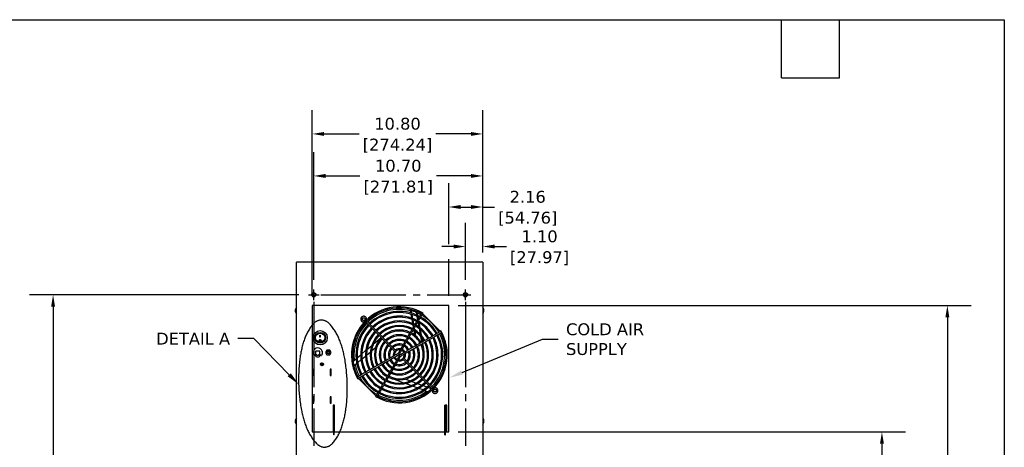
# Model space of a CAD drawing. Header units: inches. Extents: x -1 to 128, y 3 to 101.
# Tile 17 of 17: x 65 to 128, y 74 to 101. Entities that reach past the tile are written whole.
import ezdxf
from ezdxf import colors
from ezdxf.entities.mleader import LeaderData, LeaderLine
from ezdxf.math import Vec2, Vec3

# ---------------------------------------------------------------- set-up
doc = ezdxf.new("R2010")
doc.units = ezdxf.units.IN
doc.header["$LTSCALE"] = 12
doc.header["$MEASUREMENT"] = 0
doc.header["$PDSIZE"] = -1
for name, pattern in [('PHANTOM2', [1.25, 0.625, -0.125, 0.125, -0.125, 0.125, -0.125]), ('SLD-Center', [0.75, 0.6, -0.05, 0.05, -0.05]), ('SLD-Solid', [0])]:
    doc.linetypes.add(name, pattern=pattern)
doc.layers.add('CENTER', color=40, linetype='SLD-Center')
doc.layers.add('PHANTOM', color=130, linetype='PHANTOM2')
doc.layers.add('DIMENSIONS', color=140, linetype='SLD-Solid', lineweight=25)
doc.layers.add('TEXT', color=140, linetype='SLD-Solid', lineweight=25)
doc.styles.get("Standard").update_dxf_attribs({"font": 'verdana.ttf'})
doc.dimstyles.get("Standard").update_dxf_attribs({"dimtxt": 0.18, "dimasz": 0.18, "dimexe": 0.18, "dimexo": 0.0625, "dimgap": 0.09, "dimtad": 0, "dimtih": 1, "dimtoh": 1, "dimdec": 4, "dimzin": 0, "dimdsep": 46, "dimtxsty": 'Standard', "dimcen": 0.09, "dimadec": 0, "dimazin": 0, "dimtfac": 1, "dimtdec": 4, "dimtofl": 0, "dimtmove": 0, "dimatfit": 3, "dimfxl": 0, "dimtolj": 1, "dimtzin": 0, "dimarcsym": 0})

# ---------------------------------------------------------------- blocks, each defined once
blk = doc.blocks.new('*D156')
at = {"layer": 'Defpoints', "color": 0}
for p in [(67.316, 83.794), (83.484, 83.794), (82.724, 48.152)]:
    blk.add_point(p, dxfattribs=at)
at = {"layer": 'DIMENSIONS', "color": 0, "lineweight": -2}
for p, q in [((82.884, 83.794), (65.816, 83.794)), ((67.316, 83.044), (67.316, 67.354)), ((67.316, 48.902), (67.316, 64.592)), ((82.124, 48.152), (65.816, 48.152))]:
    blk.add_line(p, q, dxfattribs=at)
at = {"layer": 'DIMENSIONS', "color": 0}
for points in [[(67.191, 83.044), (67.441, 83.044), (67.316, 83.794)], [(67.191, 48.902), (67.441, 48.902), (67.316, 48.152)]]:
    blk.add_solid(points, dxfattribs=at)
at = {"layer": 'DIMENSIONS', "color": 0, "char_height": 0.75, "attachment_point": 5}
for s, insert in [('\\A1;35.64', (67.316, 66.614)), ('\\A1;[905.31]', (67.316, 65.233))]:
    blk.add_mtext(s, dxfattribs=dict(at, insert=insert))
blk = doc.blocks.new('*D148')
at = {"layer": 'Defpoints', "color": 0}
for p in [(92.368, 75.119), (119.801, 75.119), (94.524, 48.152)]:
    blk.add_point(p, dxfattribs=at)
at = {"layer": 'DIMENSIONS', "color": 0, "lineweight": -2}
for p, q in [((92.968, 75.119), (121.301, 75.119)), ((119.801, 74.369), (119.801, 63.017)), ((119.801, 48.902), (119.801, 60.254)), ((95.124, 48.152), (121.301, 48.152))]:
    blk.add_line(p, q, dxfattribs=at)
at = {"layer": 'DIMENSIONS', "color": 0}
for points in [[(119.676, 74.369), (119.926, 74.369), (119.801, 75.119)], [(119.676, 48.902), (119.926, 48.902), (119.801, 48.152)]]:
    blk.add_solid(points, dxfattribs=at)
at = {"layer": 'DIMENSIONS', "color": 0, "char_height": 0.75, "attachment_point": 5}
for s, insert in [('\\A1;26.97', (119.801, 62.276)), ('\\A1;[684.96]', (119.801, 60.895))]:
    blk.add_mtext(s, dxfattribs=dict(at, insert=insert))
blk = doc.blocks.new('*D147')
at = {"layer": 'Defpoints', "color": 0}
for p in [(92.368, 83.119), (123.944, 83.119), (94.524, 48.152)]:
    blk.add_point(p, dxfattribs=at)
at = {"layer": 'DIMENSIONS', "color": 0, "lineweight": -2}
for p, q in [((92.968, 83.119), (125.444, 83.119)), ((123.944, 82.369), (123.944, 67.017)), ((123.944, 48.902), (123.944, 64.254)), ((95.124, 48.152), (125.444, 48.152))]:
    blk.add_line(p, q, dxfattribs=at)
at = {"layer": 'DIMENSIONS', "color": 0}
for points in [[(123.819, 82.369), (124.069, 82.369), (123.944, 83.119)], [(123.819, 48.902), (124.069, 48.902), (123.944, 48.152)]]:
    blk.add_solid(points, dxfattribs=at)
at = {"layer": 'DIMENSIONS', "color": 0, "char_height": 0.75, "attachment_point": 5}
for s, insert in [('\\A1;34.97', (123.944, 66.276)), ('\\A1;[888.16]', (123.944, 64.895))]:
    blk.add_mtext(s, dxfattribs=dict(at, insert=insert))
blk = doc.blocks.new('*D155')
at = {"layer": 'Defpoints', "color": 0}
for p in [(94.524, 86.847), (94.524, 85.863), (93.423, 84.133)]:
    blk.add_point(p, dxfattribs=at)
at = {"layer": 'DIMENSIONS', "color": 0, "lineweight": -2}
for p, q in [((93.423, 84.733), (93.423, 88.347)), ((94.524, 86.463), (94.524, 88.347)), ((92.673, 86.847), (91.923, 86.847)), ((95.274, 86.847), (96.024, 86.847))]:
    blk.add_line(p, q, dxfattribs=at)
at = {"layer": 'DIMENSIONS', "color": 0}
for points in [[(92.673, 86.972), (92.673, 86.722), (93.423, 86.847)], [(95.274, 86.972), (95.274, 86.722), (94.524, 86.847)]]:
    blk.add_solid(points, dxfattribs=at)
at = {"layer": 'DIMENSIONS', "color": 0, "char_height": 0.75, "attachment_point": 5}
for s, insert in [('\\A1;1.10', (98.121, 87.487)), ('\\A1;[27.97]', (98.121, 86.106))]:
    blk.add_mtext(s, dxfattribs=dict(at, insert=insert))
blk = doc.blocks.new('*D154')
at = {"layer": 'Defpoints', "color": 0}
for p in [(94.524, 89.347), (94.524, 85.863), (92.368, 83.119)]:
    blk.add_point(p, dxfattribs=at)
at = {"layer": 'DIMENSIONS', "color": 0, "lineweight": -2}
for p, q in [((92.368, 86.988), (92.368, 90.847)), ((94.524, 86.463), (94.524, 90.847)), ((93.118, 89.347), (93.774, 89.347)), ((94.524, 89.347), (95.274, 89.347)), ((92.368, 83.719), (92.368, 86.052))]:
    blk.add_line(p, q, dxfattribs=at)
at = {"layer": 'DIMENSIONS', "color": 0}
for points in [[(93.118, 89.472), (93.118, 89.222), (92.368, 89.347)], [(93.774, 89.472), (93.774, 89.222), (94.524, 89.347)]]:
    blk.add_solid(points, dxfattribs=at)
at = {"layer": 'DIMENSIONS', "color": 0, "char_height": 0.75, "attachment_point": 5}
for s, insert in [('\\A1;2.16', (97.371, 89.987)), ('\\A1;[54.76]', (97.371, 88.606))]:
    blk.add_mtext(s, dxfattribs=dict(at, insert=insert))
blk = doc.blocks.new('*D153')
at = {"layer": 'Defpoints', "color": 0}
for p in [(83.823, 91.312), (94.524, 85.863), (83.823, 84.133)]:
    blk.add_point(p, dxfattribs=at)
at = {"layer": 'DIMENSIONS', "color": 0, "lineweight": -2}
for p, q in [((83.823, 84.733), (83.823, 92.812)), ((94.524, 86.463), (94.524, 92.812)), ((84.573, 91.312), (86.748, 91.312)), ((93.774, 91.312), (91.599, 91.312))]:
    blk.add_line(p, q, dxfattribs=at)
at = {"layer": 'DIMENSIONS', "color": 0}
for points in [[(84.573, 91.437), (84.573, 91.187), (83.823, 91.312)], [(93.774, 91.437), (93.774, 91.187), (94.524, 91.312)]]:
    blk.add_solid(points, dxfattribs=at)
at = {"layer": 'DIMENSIONS', "color": 0, "char_height": 0.75, "attachment_point": 5}
for s, insert in [('\\A1;10.70', (89.173, 91.952)), ('\\A1;[271.81]', (89.173, 90.571))]:
    blk.add_mtext(s, dxfattribs=dict(at, insert=insert))
blk = doc.blocks.new('*D152')
at = {"layer": 'Defpoints', "color": 0}
for p in [(83.727, 93.969), (94.524, 85.863), (83.727, 83.119)]:
    blk.add_point(p, dxfattribs=at)
at = {"layer": 'DIMENSIONS', "color": 0, "lineweight": -2}
for p, q in [((83.727, 83.719), (83.727, 95.469)), ((94.524, 86.463), (94.524, 95.469)), ((84.477, 93.969), (86.7, 93.969)), ((93.774, 93.969), (91.551, 93.969))]:
    blk.add_line(p, q, dxfattribs=at)
at = {"layer": 'DIMENSIONS', "color": 0}
for points in [[(84.477, 94.094), (84.477, 93.844), (83.727, 93.969)], [(93.774, 94.094), (93.774, 93.844), (94.524, 93.969)]]:
    blk.add_solid(points, dxfattribs=at)
at = {"layer": 'DIMENSIONS', "color": 0, "char_height": 0.75, "attachment_point": 5}
for s, insert in [('\\A1;10.80', (89.125, 94.611)), ('\\A1;[274.24]', (89.125, 93.228))]:
    blk.add_mtext(s, dxfattribs=dict(at, insert=insert))

msp = doc.modelspace()

# ---------------------------------------------------------------- linework, layer by layer
for p, q in [((94.52394, 85.8631), (82.72394, 85.8636)), ((82.72394, 48.1521), (82.72394, 85.8631)), ((94.52394, 85.8631), (94.52394, 48.1521)), ((83.73263, 83.75121), (83.73263, 83.837)), ((83.72696, 83.1191), (83.72696, 75.1191)), ((92.36796, 83.1191), (83.72696, 83.1191)), ((92.36796, 75.1191), (92.36796, 83.1191)), ((82.65377, 82.85192), (82.65388, 82.85192)), ((89.91905, 82.87894), (89.95958, 82.64909)), ((89.97342, 82.57055), (90.0179, 82.31832)), ((89.97754, 82.8646), (90.01847, 82.63249)), ((90.03247, 82.55308), (90.07753, 82.29758)), ((90.29726, 82.76319), (90.34095, 82.5154)), ((90.35604, 82.42982), (90.39421, 82.21335)), ((90.35739, 82.73954), (90.40174, 82.48804)), ((90.41709, 82.40099), (90.43708, 82.28761)), ((90.73358, 82.62117), (90.65564, 82.66617)), ((90.72094, 82.56218), (90.75693, 82.62452)), ((90.73595, 82.58819), (91.83704, 81.48709)), ((90.81471, 82.50943), (90.76596, 82.43141)), ((86.99629, 82.15441), (87.00414, 82.06475)), ((87.11955, 82.05387), (88.98133, 80.19209)), ((89.04497, 80.25573), (87.18031, 82.12039)), ((90.03218, 82.23732), (90.07841, 81.97514)), ((90.09202, 82.21536), (90.13909, 81.94845)), ((90.09341, 81.8901), (90.12012, 81.73861)), ((90.15441, 81.86155), (90.16299, 81.81287)), ((90.42131, 82.05962), (90.47481, 81.75621)), ((90.46139, 82.14972), (90.4673, 82.11625)), ((90.48379, 82.0227), (90.53901, 81.70955)), ((84.21265, 81.11295), (84.21265, 81.23814)), ((84.21265, 81.23814), (84.23765, 81.23814)), ((84.23765, 81.11608), (84.21265, 81.11608)), ((84.23765, 81.11295), (84.21265, 81.11295)), ((84.23765, 81.23814), (84.23765, 81.11295)), ((87.58975, 80.66192), (88.09095, 81.08248)), ((90.15788, 81.52447), (90.20699, 81.24592)), ((90.18731, 81.67499), (90.20391, 81.58079)), ((90.2208, 81.48505), (90.27233, 81.19276)), ((90.4928, 81.65422), (90.55415, 81.30628)), ((90.55775, 81.60327), (90.6229, 81.23377)), ((90.57691, 81.17717), (90.64717, 80.77871)), ((90.64791, 81.09191), (90.69797, 80.80804)), ((91.68026, 81.5171), (91.75829, 81.56585)), ((91.87338, 81.50807), (91.81103, 81.47207)), ((91.91503, 81.40678), (91.87003, 81.48473)), ((84.18215, 80.90266), (84.18215, 80.90158)), ((84.26815, 80.90158), (84.26815, 80.90266)), ((87.19199, 80.32816), (87.4794, 80.56933)), ((87.47715, 80.24109), (87.73154, 80.45455)), ((90.7146, 80.71372), (90.76989, 80.40017)), ((83.80141, 80.04927), (83.80141, 80.23183)), ((83.83845, 79.96052), (83.80405, 80.03696)), ((83.93641, 79.94283), (83.86581, 79.94283)), ((83.93641, 80.20183), (83.93641, 79.97283)), ((83.93641, 79.97283), (83.93641, 79.94283)), ((83.94291, 80.03183), (83.97291, 80.03183)), ((83.94291, 79.92554), (83.94291, 80.03183)), ((84.18441, 80.23183), (83.96641, 80.23183)), ((83.97291, 80.03183), (83.98291, 80.03183)), ((83.98291, 80.03183), (83.98291, 80.02383)), ((84.02291, 79.98383), (84.12791, 79.98383)), ((84.16791, 80.03183), (84.17791, 80.03183)), ((84.16791, 80.02383), (84.16791, 80.03183)), ((84.17791, 80.03183), (84.20791, 80.03183)), ((84.20791, 80.03183), (84.20791, 79.92554)), ((84.21441, 79.97283), (84.21441, 80.20183)), ((84.21441, 79.94283), (84.21441, 79.97283)), ((84.28501, 79.94283), (84.21441, 79.94283)), ((84.34677, 80.03696), (84.31237, 79.96052)), ((84.34941, 80.23183), (84.34941, 80.04927)), ((84.65981, 80.2957), (84.57148, 80.1427)), ((84.57148, 80.1427), (84.65981, 79.9897)), ((84.83648, 80.2957), (84.65981, 80.2957)), ((84.65981, 79.9897), (84.83648, 79.9897)), ((84.92482, 80.1427), (84.83648, 80.2957)), ((84.83648, 79.9897), (84.92482, 80.1427)), ((86.57147, 79.80748), (86.79296, 79.99334)), ((86.86572, 80.05439), (87.10931, 80.25879)), ((86.87869, 79.73892), (87.09424, 79.91979)), ((87.16501, 79.97917), (87.39666, 80.17355)), ((89.04497, 80.25573), (88.98133, 80.19209)), ((84.27891, 79.44408), (84.27891, 79.35635)), ((84.31194, 79.35853), (84.27891, 79.35853)), ((84.30063, 79.46547), (84.30063, 79.40553)), ((84.33386, 79.35853), (84.31194, 79.35853)), ((84.40958, 79.35853), (84.33386, 79.35853)), ((84.37263, 79.32774), (84.37263, 79.35853)), ((86.32191, 79.59808), (86.50376, 79.75067)), ((86.37432, 79.3157), (86.54546, 79.45931)), ((86.60865, 79.51233), (86.81272, 79.68357)), ((89.44095, 79.73247), (89.50459, 79.79611)), ((89.44095, 79.73247), (91.30253, 77.87089)), ((91.36555, 77.93515), (89.50459, 79.79611)), ((83.75853, 78.6806), (83.75853, 79.0806)), ((83.75853, 79.0806), (83.82853, 79.0806)), ((83.82853, 78.6806), (83.75853, 78.6806)), ((83.82853, 79.0806), (83.82853, 78.6806)), ((84.85853, 79.0806), (84.85853, 78.6806)), ((84.92853, 79.0806), (84.85853, 79.0806)), ((84.85853, 79.04653), (84.92853, 79.04653)), ((84.92853, 78.70853), (84.85853, 78.70853)), ((84.85853, 78.6806), (84.92853, 78.6806)), ((84.92853, 78.6806), (84.92853, 79.0806)), ((86.61589, 78.50348), (86.57089, 78.58142)), ((86.61254, 78.48013), (86.67489, 78.51613)), ((86.64887, 78.50111), (87.74997, 77.40002)), ((86.80566, 78.47111), (86.72763, 78.42235)), ((89.49122, 78.22847), (88.83116, 78.46871)), ((89.91197, 78.34137), (89.59991, 78.45495)), ((89.97914, 78.05088), (89.62658, 78.1792)), ((90.29486, 78.20201), (90.0107, 78.30544)), ((90.37936, 77.90521), (90.08056, 78.01397)), ((90.64609, 78.07418), (90.38167, 78.17041)), ((90.97734, 77.95361), (90.72701, 78.04472)), ((83.75853, 77.3306), (83.75853, 76.9306)), ((83.82853, 77.3306), (83.75853, 77.3306)), ((83.82853, 77.2811), (83.77902, 77.3306)), ((83.82853, 76.9306), (83.82853, 77.3306)), ((84.85853, 77.3306), (84.85853, 76.9306)), ((84.92853, 77.3306), (84.85853, 77.3306)), ((84.85853, 77.31286), (84.92853, 77.31518)), ((84.92853, 76.9306), (84.92853, 77.3306)), ((87.67121, 77.47878), (87.71996, 77.5568)), ((87.76499, 77.42603), (87.72899, 77.36368)), ((87.83028, 77.32204), (87.75234, 77.36704)), ((90.74032, 77.77383), (90.46862, 77.87272)), ((91.04645, 77.66241), (90.82338, 77.7436)), ((91.26479, 77.84898), (91.05485, 77.9254)), ((91.31361, 77.75528), (91.40327, 77.74744)), ((83.75853, 76.9306), (83.82853, 76.9306)), ((84.85853, 76.9306), (84.92853, 76.9306)), ((85.13914, 76.82069), (85.04514, 76.82069)), ((85.04514, 76.82069), (85.04514, 75.1191)), ((85.08563, 76.82069), (85.08563, 76.8107)), ((85.12315, 76.8107), (85.08563, 76.8107)), ((85.08563, 76.5607), (85.08563, 76.8107)), ((85.12315, 76.82069), (85.12315, 76.8107)), ((85.12315, 76.5607), (85.12315, 76.8107)), ((85.13914, 75.1191), (85.13914, 76.82069)), ((92.24646, 76.82049), (92.12146, 76.82049)), ((92.12146, 76.82049), (92.12146, 75.1191)), ((92.13146, 76.81004), (92.16898, 76.81004)), ((92.13146, 76.55578), (92.13146, 76.81004)), ((92.16898, 76.55578), (92.16898, 76.81004)), ((92.19998, 76.81004), (92.16898, 76.81004)), ((92.24646, 76.81004), (92.19998, 76.81004)), ((92.24646, 75.1191), (92.24646, 76.82049)), ((85.04514, 76.33567), (85.06296, 76.32538)), ((85.06296, 76.32538), (85.06296, 75.57482)), ((85.12315, 76.5607), (85.08563, 76.5607)), ((85.08563, 75.03103), (85.08563, 76.5607)), ((85.12315, 75.03103), (85.12315, 76.5607)), ((92.13146, 75.03091), (92.13146, 76.55578)), ((92.13146, 76.55578), (92.16898, 76.55578)), ((92.16898, 75.03091), (92.16898, 76.55578)), ((82.65377, 75.85192), (82.65388, 75.85192)), ((85.06296, 75.57482), (85.04514, 75.56454)), ((85.06296, 75.82468), (85.08563, 75.82468)), ((85.08563, 75.69968), (85.06296, 75.69968)), ((83.72696, 75.1191), (85.08563, 75.1191)), ((85.05445, 75.12399), (85.05445, 75.1191)), ((85.08563, 75.12399), (85.05445, 75.12399)), ((85.12315, 75.03103), (85.08563, 75.03103)), ((85.08563, 74.93103), (85.08563, 75.03103)), ((85.12315, 74.93103), (85.08563, 74.93103)), ((85.12315, 75.1191), (92.13146, 75.1191)), ((85.12315, 74.93103), (85.12315, 75.03103)), ((92.13146, 74.93091), (92.13146, 75.03091)), ((92.13146, 75.03091), (92.16898, 75.03091)), ((92.13146, 74.93091), (92.16898, 74.93091)), ((92.16898, 75.1191), (92.36796, 75.1191)), ((92.16898, 74.93091), (92.16898, 75.03091))]:
    msp.add_line(p, q)
for centre, radius in [((83.82296, 83.7941), 0.1385), ((83.82296, 83.7941), 0.1), ((93.42296, 83.7941), 0.1385), ((93.42296, 83.7941), 0.1), ((86.98801, 82.24905), 0.091), ((84.22515, 81.0757), 0.453), ((84.22515, 81.0757), 0.3385), ((84.22515, 81.0757), 0.29), ((84.22512, 80.90114), 0.06729), ((84.22513, 80.9014), 0.04312), ((84.74815, 80.1427), 0.095), ((84.74815, 80.1427), 0.06945), ((84.34353, 79.40021), 0.095), ((84.34353, 79.40021), 0.0781), ((91.49791, 77.73916), 0.091)]:
    msp.add_circle(centre, radius)
for centre, radius, start, end in [((82.95144, 82.7941), 0.30313, 138.6349616, 169.0088839), ((89.24296, 79.9941), 3.035, 60.0766092, 209.9235345), ((89.24296, 79.9941), 2.963, 62.1798186, 207.8168973), ((94.29384, 82.7941), 0.30313, 15.250844, 40.6130824), ((82.72999, 82.8092), 0.07958, 173.3710634, 183.7714959), ((82.70387, 82.75533), 0.05225, 178.8720359, 190.7601827), ((82.95144, 82.7941), 0.30313, 194.9137268, 221.3650384), ((89.24296, 79.9941), 2.87402, 76.0480991, 134.1032411), ((89.24296, 79.9941), 2.75, 62.3524936, 134.0627547), ((89.24296, 79.9941), 2.678, 62.4103269, 134.034007), ((89.24296, 79.9941), 2.45, 62.6414607, 133.944597), ((89.24296, 79.9941), 2.378, 62.7211851, 133.9151406), ((89.24296, 79.9941), 2.8979, 69.29419, 74.2001127), ((89.24296, 79.9941), 2.87402, 62.2489485, 66.7871817), ((89.24296, 79.9941), 2.678, 29.5156597, 60.483322), ((89.24296, 79.9941), 2.75, 29.5286812, 60.473236), ((89.24296, 79.9941), 2.87402, 58, 60.4529161), ((89.24296, 79.9941), 2.963, 60.078391, 60.4384466), ((89.24296, 79.9941), 2.97402, 58.6513023, 60.0783891), ((89.24296, 79.9941), 2.87402, 32, 58), ((94.29384, 82.7941), 0.30313, 319.3869176, 348.695297), ((94.54141, 82.83288), 0.05225, 358.8720359, 10.7601827), ((94.51529, 82.779), 0.07958, 353.3710634, 3.7714959), ((89.24296, 79.9941), 2.87402, 135.8988098, 186.7871817), ((89.24296, 79.9941), 2.75, 135.9393403, 207.6496135), ((89.24296, 79.9941), 2.678, 135.9620999, 207.5840055), ((89.24296, 79.9941), 2.45, 136.0516194, 207.3650523), ((86.98801, 82.24905), 0.1015, 274.7039598, 326.5637755), ((89.24296, 79.9941), 2.15, 63.0099531, 133.7960628), ((89.24296, 79.9941), 2.078, 63.1124629, 133.7600246), ((89.24296, 79.9941), 1.855, 63.4862307, 133.6102032), ((89.24296, 79.9941), 1.783, 63.6288961, 133.5485468), ((89.24296, 79.9941), 2.078, 29.3734528, 60.6272182), ((89.24296, 79.9941), 2.15, 29.3948902, 60.6011944), ((89.24296, 79.9941), 2.378, 29.4544052, 60.5441371), ((89.24296, 79.9941), 2.45, 29.4680537, 60.5293392), ((89.24296, 79.9941), 2.378, 136.0852979, 207.2784631), ((89.24296, 79.9941), 2.15, 136.2023973, 206.9887297), ((89.24296, 79.9941), 2.078, 136.2456397, 206.8860447), ((89.24296, 79.9941), 1.855, 136.3963801, 206.5148634), ((89.24296, 79.9941), 1.783, 136.4525045, 206.3741348), ((89.24296, 79.9941), 1.58, 136.6364207, 205.8987107), ((89.24296, 79.9941), 3.035, 240.0763727, 29.9232217), ((89.24296, 79.9941), 2.963, 242.1789357, 27.8179188), ((89.24296, 79.9941), 1.58, 64.0873526, 133.3683504), ((89.24296, 79.9941), 1.508, 64.2947529, 133.2809514), ((89.24296, 79.9941), 1.275, 65.0715964, 132.976755), ((89.24296, 79.9941), 1.203, 65.3970672, 132.8432556), ((89.24296, 79.9941), 1.275, 28.986475, 61.0207064), ((89.24296, 79.9941), 1.508, 29.1419779, 60.8661053), ((89.24296, 79.9941), 1.58, 29.1756459, 60.8196676), ((89.24296, 79.9941), 1.783, 29.2743504, 60.7246062), ((89.24296, 79.9941), 1.855, 29.2985565, 60.6966085), ((89.24296, 79.9941), 2.87402, 315.8972368, 27.7497166), ((89.24296, 79.9941), 2.378, 0, 27.278267), ((89.24296, 79.9941), 2.45, 0, 27.3598211), ((89.24296, 79.9941), 2.678, 0, 27.588781), ((89.24296, 79.9941), 2.75, 0, 27.6522847), ((89.24296, 79.9941), 2.87402, 29.549185, 32), ((89.24296, 79.9941), 2.97402, 29.919942, 31.3486977), ((89.24296, 79.9941), 2.963, 29.5639708, 29.9199458), ((84.07541, 80.1427), 0.28813, 18.0198895, 161.9801105), ((84.22512, 80.90248), 0.04332, 0.2433674, 179.7653756), ((89.24296, 79.9941), 1.508, 136.7102288, 205.7166484), ((89.24296, 79.9941), 1.275, 137.0273362, 204.9304964), ((89.24296, 79.9941), 1.203, 137.1441918, 204.6222076), ((89.24296, 79.9941), 0.98, 137.6412951, 203.4007887), ((89.24296, 79.9941), 0.908, 137.855401, 202.8524784), ((89.24296, 79.9941), 0.69, 138.7723829, 200.5310266), ((89.24296, 79.9941), 0.98, 66.6159159, 132.3681391), ((89.24296, 79.9941), 0.908, 67.1670835, 132.1362875), ((89.24296, 79.9941), 0.69, 69.4468285, 131.2468118), ((89.24296, 79.9941), 0.618, 70.5145505, 130.7898457), ((89.24296, 79.9941), 0.618, 27.9096733, 62.1253955), ((89.24296, 79.9941), 0.69, 28.0977039, 61.9008497), ((89.24296, 79.9941), 0.908, 28.5656406, 61.4350897), ((89.24296, 79.9941), 0.98, 28.6812319, 61.3355866), ((89.24296, 79.9941), 1.203, 28.9263493, 61.0828804), ((89.24296, 79.9941), 1.203, 0, 24.604177), ((89.24296, 79.9941), 1.275, 0, 24.9158442), ((89.24296, 79.9941), 1.508, 0, 25.6998716), ((89.24296, 79.9941), 1.58, 0, 25.9562825), ((89.24296, 79.9941), 1.783, 0, 26.378013), ((89.24296, 79.9941), 1.855, 0, 26.5078198), ((89.24296, 79.9941), 2.078, 0, 26.8889385), ((89.24296, 79.9941), 2.15, 0, 26.9886586), ((83.29279, 77.01767), 3.25415, 80.4726285, 81.0078134), ((83.83141, 80.04927), 0.03, 180, 204.2277453), ((83.86581, 79.97283), 0.03, 204.2277453, 270), ((84.07541, 80.1427), 0.25, 233.0792668, 237.9945452), ((83.96641, 80.20183), 0.03, 90, 180), ((84.07541, 80.10883), 0.20439, 227.1505535, 229.5885383), ((84.07541, 80.1427), 0.24, 234.6080483, 236.4899439), ((83.97291, 79.92554), 0.03, 180, 240.7845362), ((84.07541, 80.10883), 0.24, 240.7845362, 299.2154638), ((84.02291, 80.02383), 0.04, 180, 270), ((84.12791, 80.02383), 0.04, 270, 0), ((84.18441, 80.20183), 0.03, 0, 90), ((84.17791, 79.92554), 0.03, 299.2154638, 0), ((84.07541, 80.1427), 0.24, 303.2885847, 305.3919517), ((84.07541, 80.10883), 0.20439, 310.4114617, 312.8494465), ((84.07541, 80.1427), 0.25, 302.0054548, 306.9207332), ((84.28501, 79.97283), 0.03, 270, 335.7722547), ((84.76987, 77.55847), 2.70623, 98.9380068, 99.5815513), ((84.31941, 80.04927), 0.03, 335.7722547, 0), ((89.24296, 79.9941), 0.618, 139.2204352, 199.4293671), ((89.24296, 79.9941), 0.39, 141.628082, 192.9676621), ((89.24296, 79.9941), 0.39, 206.6536188, 243.3952683), ((89.24296, 79.9941), 0.318, 81.0891782, 188.9687592), ((89.24296, 79.9941), 0.318, 205.9321138, 244.1226398), ((89.24296, 79.9941), 0.39, 76.9813968, 128.3215478), ((89.24296, 79.9941), 0.318, 260.8885653, 0), ((89.24296, 79.9941), 0.03607, 104.7060841, 165.2939315), ((89.24297, 79.99409), 0.03607, 284.7043214, 345.2963035), ((89.24296, 79.9941), 0.318, 25.8194892, 64.1547824), ((89.24296, 79.9941), 0.39, 26.6050333, 63.3174483), ((89.24296, 79.9941), 0.39, 321.7379476, 0), ((89.24296, 79.9941), 0.318, 0, 9.1005544), ((89.24296, 79.9941), 0.39, 0, 13.2080024), ((89.24296, 79.9941), 0.618, 319.1954285, 0), ((89.24296, 79.9941), 0.69, 318.740242, 0), ((89.24296, 79.9941), 0.618, 0, 19.3998883), ((89.24296, 79.9941), 0.69, 0, 20.5864702), ((89.24296, 79.9941), 0.908, 317.8397883, 0), ((89.24296, 79.9941), 0.98, 317.6507692, 0), ((89.24296, 79.9941), 0.908, 0, 22.8740176), ((89.24296, 79.9941), 1.203, 317.1491171, 0), ((89.24296, 79.9941), 0.98, 0, 23.3678314), ((89.24296, 79.9941), 1.275, 317.0318, 0), ((89.24296, 79.9941), 1.508, 316.7121797, 0), ((89.24296, 79.9941), 1.58, 316.6404666, 0), ((89.24296, 79.9941), 1.783, 316.453039, 0), ((89.24296, 79.9941), 1.855, 316.3910086, 0), ((89.24296, 79.9941), 2.078, 316.2399034, 0), ((89.24296, 79.9941), 2.15, 316.1993575, 0), ((89.24296, 79.9941), 2.378, 316.085756, 0), ((89.24296, 79.9941), 2.45, 316.0562439, 0), ((89.24296, 79.9941), 2.678, 315.965192, 0), ((89.24296, 79.9941), 2.75, 315.9408503, 0), ((89.24296, 79.9941), 2.87402, 192.5635748, 207.7517253), ((89.24296, 79.9941), 1.58, 209.1823073, 240.8245481), ((89.24296, 79.9941), 1.508, 209.1403819, 240.8574241), ((89.24296, 79.9941), 1.275, 208.9834774, 241.024261), ((89.24296, 79.9941), 1.203, 208.9166869, 241.0756507), ((89.24296, 79.9941), 0.98, 208.6728834, 241.3331212), ((89.24296, 79.9941), 0.908, 208.5568382, 241.4224498), ((89.24296, 79.9941), 0.69, 208.1255247, 241.8880001), ((89.24296, 79.9941), 0.618, 207.8807037, 242.1025678), ((89.24296, 79.9941), 0.98, 246.632868, 312.3625999), ((89.24296, 79.9941), 0.908, 247.1695455, 312.145824), ((89.24296, 79.9941), 0.69, 249.4272486, 311.2442437), ((89.24296, 79.9941), 0.618, 250.5764669, 310.8230772), ((89.24296, 79.9941), 0.39, 256.8040292, 308.2626798), ((89.24296, 79.9941), 2.87402, 209.5474729, 212), ((89.24296, 79.9941), 2.75, 209.5266634, 240.4701342), ((89.24296, 79.9941), 2.678, 209.5142925, 240.4864639), ((89.24296, 79.9941), 2.45, 209.4714621, 240.5311389), ((89.24296, 79.9941), 2.378, 209.4553037, 240.543738), ((89.24296, 79.9941), 2.15, 209.3974302, 240.6009577), ((89.24296, 79.9941), 2.078, 209.3781769, 240.6217691), ((89.24296, 79.9941), 1.855, 209.2982172, 240.7022201), ((89.24296, 79.9941), 1.783, 209.2750047, 240.7245537), ((89.24296, 79.9941), 1.855, 243.4918607, 313.6083858), ((89.24296, 79.9941), 1.783, 243.6311536, 313.5501873), ((89.24296, 79.9941), 1.58, 244.0932114, 313.3674714), ((89.24296, 79.9941), 1.508, 244.2997443, 313.2884777), ((89.24296, 79.9941), 1.275, 245.0782269, 312.9786581), ((89.24296, 79.9941), 1.203, 245.3842715, 312.8556602), ((89.24296, 79.9941), 2.97402, 209.9199331, 211.3486977), ((89.24296, 79.9941), 2.963, 209.5597448, 209.9222594), ((89.24296, 79.9941), 2.87402, 212, 238), ((89.24296, 79.9941), 2.75, 242.3513077, 314.0627123), ((89.24296, 79.9941), 2.678, 242.4153589, 314.0378572), ((89.24296, 79.9941), 2.45, 242.6380085, 313.9458105), ((89.24296, 79.9941), 2.378, 242.7206636, 313.9155456), ((89.24296, 79.9941), 2.15, 243.0070815, 313.7957158), ((89.24296, 79.9941), 2.078, 243.111695, 313.7551172), ((89.24296, 79.9941), 2.97402, 238.6513023, 240.0787981), ((89.24296, 79.9941), 2.87402, 238, 240.452907), ((89.24296, 79.9941), 2.963, 240.0796685, 240.4355706), ((89.24296, 79.9941), 2.87402, 242.2489394, 306.7871817), ((89.24296, 79.9941), 2.87402, 312.5635748, 314.1018275), ((91.49791, 77.73916), 0.1015, 123.8823579, 174.9998255), ((82.72999, 75.8092), 0.07958, 173.3710634, 183.7714959), ((82.70387, 75.75533), 0.05225, 178.8720359, 190.7601827), ((82.95144, 75.7941), 0.30313, 138.6349616, 169.0088839), ((82.95144, 75.7941), 0.30313, 194.9137268, 221.3650384), ((94.29384, 75.7941), 0.30313, 15.250844, 40.6130824), ((94.29384, 75.7941), 0.30313, 319.3869176, 348.695297), ((94.54141, 75.83288), 0.05225, 358.8720359, 10.7601827), ((94.51529, 75.779), 0.07958, 353.3710634, 3.7714959)]:
    msp.add_arc(centre, radius, start, end)
for centre, major_axis, ratio, start_param, end_param in [((93.42246, 83.85709), (-0.0545, 0), 0.98480775, 0, 3.62288248), ((93.42246, 83.85709), (-0.0545, 0), 0.98480775, 5.81814882, 6.28318531), ((93.42246, 83.85057), (-0.0545, 0), 0.98480775, 5.59828041, 6.22245318), ((93.42246, 83.85057), (-0.0545, 0), 0.98480775, 3.20232478, 3.84475222), ((82.94842, 82.83005), (-0.29792, -0.0251), 0.69239833, 0.0047632, 0.11276823), ((82.94722, 82.78198), (-0.2823, 0.09846), 0.96647436, 0.11246242, 0.22046745), ((82.95025, 82.74603), (-0.29888, 0.00745), 0.27407603, 6.14007647, 6.24808151), ((82.94722, 82.78198), (-0.2823, 0.09846), 0.96647436, 0.47217606, 0.58018109), ((82.95264, 82.84217), (-0.29888, 0.00745), 0.27407603, 6.14007647, 6.24808151), ((94.29806, 82.80622), (0.2823, -0.09846), 0.96647436, 0.47217606, 0.58018109), ((94.29264, 82.74603), (0.29888, -0.00745), 0.27407603, 6.14007647, 6.24808151), ((94.29806, 82.80622), (0.2823, -0.09846), 0.96647436, 0.11246242, 0.22046745), ((94.29503, 82.84217), (0.29888, -0.00745), 0.27407603, 6.14007647, 6.24808151), ((94.29686, 82.75815), (0.29792, 0.0251), 0.69239833, 0.0047632, 0.11276823), ((84.31194, 79.40553), (0, -0.047), 0.70710678, 4.82340349, 6.28318531), ((84.33386, 79.40553), (0, -0.047), 0.70710678, 4.71238898, 6.28318531), ((82.94842, 75.83005), (-0.29792, -0.0251), 0.69239833, 0.0047632, 0.11276823), ((82.94722, 75.78198), (-0.2823, 0.09846), 0.96647436, 0.11246242, 0.22046745), ((82.95025, 75.74603), (-0.29888, 0.00745), 0.27407603, 6.14007647, 6.24808151), ((82.94722, 75.78198), (-0.2823, 0.09846), 0.96647436, 0.47217606, 0.58018109), ((82.95264, 75.84217), (-0.29888, 0.00745), 0.27407603, 6.14007647, 6.24808151), ((94.29806, 75.80622), (0.2823, -0.09846), 0.96647436, 0.47217606, 0.58018109), ((94.29264, 75.74603), (0.29888, -0.00745), 0.27407603, 6.14007647, 6.24808151), ((94.29806, 75.80622), (0.2823, -0.09846), 0.96647436, 0.11246242, 0.22046745), ((94.29503, 75.84217), (0.29888, -0.00745), 0.27407603, 6.14007647, 6.24808151), ((94.29686, 75.75815), (0.29792, 0.0251), 0.69239833, 0.0047632, 0.11276823)]:
    msp.add_ellipse(centre, major_axis=major_axis, ratio=ratio, start_param=start_param, end_param=end_param)
for points, knots in [([(82.65435, 82.7819), (82.65444, 82.78148), (82.65464, 82.78065), (82.6549, 82.77914), (82.65515, 82.77723), (82.65538, 82.77489), (82.6555, 82.77226), (82.65549, 82.76979), (82.65534, 82.76769), (82.65509, 82.76599), (82.65484, 82.76539), (82.65471, 82.76509)], [0, 0, 0, 0, 0.08293859, 0.16580516, 0.25082827, 0.37694684, 0.49994817, 0.62294666, 0.74929999, 0.87586719, 1, 1, 1, 1]), ([(82.65711, 82.86123), (82.65719, 82.86136), (82.65736, 82.86162), (82.65754, 82.86163), (82.65769, 82.86131), (82.65775, 82.86047), (82.65766, 82.8589), (82.65742, 82.85682), (82.65704, 82.85437), (82.65657, 82.85174), (82.65621, 82.85004), (82.65602, 82.8492)], [0, 0, 0, 0, 0.08294164, 0.1658086, 0.2508294, 0.37694499, 0.49994915, 0.62294997, 0.74930265, 0.87586715, 1, 1, 1, 1]), ([(90.65564, 82.66617), (90.61293, 82.59219), (90.54719, 82.47833), (90.44852, 82.30742), (90.3713, 82.17368), (90.30788, 82.06383), (90.25186, 81.9668), (90.19656, 81.87102), (90.05518, 81.62613), (89.83916, 81.25213), (89.55225, 80.75454), (89.34358, 80.39484), (89.22321, 80.18431), (89.1859, 80.12114), (89.17077, 80.0923), (89.1452, 80.06545), (89.1046, 80.04514), (89.05702, 80.01654), (88.98156, 79.9734), (88.84579, 79.89471), (88.66053, 79.78791), (88.4556, 79.66955), (88.291, 79.57452), (88.15708, 79.4972), (88.04173, 79.43061), (87.9113, 79.3553), (87.75463, 79.26485), (87.57056, 79.15858), (87.35904, 79.03646), (87.12213, 78.89968), (86.8512, 78.74325), (86.67858, 78.64359), (86.57089, 78.58142)], [0, 0, 0, 0, 0.03896456, 0.07137133, 0.09722031, 0.11679461, 0.13495241, 0.15344897, 0.1722843, 0.27683682, 0.37015938, 0.46046838, 0.485527, 0.49178859, 0.49731128, 0.50179358, 0.51012483, 0.51983788, 0.52972318, 0.55370578, 0.59859781, 0.63700373, 0.67245291, 0.69396177, 0.71459419, 0.73927888, 0.76953251, 0.80535506, 0.84595858, 0.8919339, 0.94328104, 1, 1, 1, 1]), ([(87.16689, 82.20143), (87.16885, 82.20876), (87.17292, 82.23007), (87.17403, 82.27127), (87.16107, 82.32222), (87.13158, 82.36992), (87.09083, 82.4059), (87.0424, 82.42851), (86.98976, 82.43656), (86.93698, 82.42949), (86.88833, 82.40788), (86.84816, 82.37384), (86.81987, 82.33137), (86.80425, 82.28432), (86.80169, 82.24099), (86.80807, 82.20143), (86.82156, 82.16466), (86.84681, 82.1262), (86.886, 82.09142), (86.94135, 82.06582), (86.98026, 82.06478), (87.00414, 82.06475)], [0.074509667, 0.074509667, 0.074509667, 0.074509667, 0.09703568, 0.139006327, 0.196091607, 0.2508087, 0.303475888, 0.355609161, 0.40772527, 0.459828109, 0.511929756, 0.564017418, 0.614391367, 0.661865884, 0.709947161, 0.741987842, 0.780566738, 0.825673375, 0.877292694, 0.935407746, 1, 1, 1, 1]), ([(86.99629, 82.15441), (86.98346, 82.15448), (86.96283, 82.15514), (86.9343, 82.16901), (86.91509, 82.18664), (86.90033, 82.20918), (86.89178, 82.23749), (86.8936, 82.27108), (86.9069, 82.30225), (86.93038, 82.32709), (86.96106, 82.34224), (86.99508, 82.3458), (87.02815, 82.33735), (87.05605, 82.31812), (87.07493, 82.29157), (87.08318, 82.26324), (87.08367, 82.23461), (87.07293, 82.20687), (87.06509, 82.17431), (87.06671, 82.14294), (87.07204, 82.12322), (87.07476, 82.11586)], [0, 0, 0, 0, 0.054074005, 0.101136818, 0.141161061, 0.174122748, 0.224924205, 0.275351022, 0.326969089, 0.378724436, 0.430479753, 0.482234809, 0.533962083, 0.585374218, 0.636135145, 0.681663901, 0.720371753, 0.766367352, 0.818213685, 0.874438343, 0.910622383, 0.910622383, 0.910622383, 0.910622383]), ([(89.23081, 80.03147), (89.23988, 80.04146), (89.26091, 80.0644), (89.28547, 80.11496), (89.31828, 80.16924), (89.35069, 80.22607), (89.41845, 80.3431), (89.5149, 80.51041), (89.63714, 80.72205), (89.73521, 80.89193), (89.81413, 81.02863), (89.88071, 81.14394), (89.95584, 81.27408), (90.04614, 81.43048), (90.15259, 81.61486), (90.27521, 81.82725), (90.41282, 82.06558), (90.57041, 82.33854), (90.67087, 82.51255), (90.73358, 82.62117)], [0, 0, 0, 0, 0.01228092, 0.03318122, 0.05453016, 0.07632774, 0.09857397, 0.19007063, 0.269731, 0.34342981, 0.38656962, 0.42785736, 0.47681334, 0.53711146, 0.6087517, 0.69015277, 0.78249451, 0.88577692, 1, 1, 1, 1]), ([(89.98747, 82.80831), (89.98757, 82.80791), (89.98776, 82.80712), (89.98839, 82.80585), (89.98927, 82.80454), (89.99043, 82.80317), (89.99252, 82.8011), (89.99606, 82.79827), (90.00168, 82.79475), (90.00827, 82.7913), (90.01567, 82.78805), (90.02362, 82.78503), (90.02922, 82.78335), (90.032, 82.78252)], [0, 0, 0, 0, 0.0493113, 0.09868857, 0.14845341, 0.19891941, 0.25038674, 0.37453393, 0.50057877, 0.62567974, 0.75046076, 0.87649119, 1, 1, 1, 1]), ([(90.26757, 82.70482), (90.26888, 82.70434), (90.27146, 82.70338), (90.27531, 82.7021), (90.27907, 82.70095), (90.28403, 82.6996), (90.29003, 82.69829), (90.29656, 82.69748), (90.30195, 82.69758), (90.3057, 82.69867), (90.30787, 82.70058), (90.30782, 82.70243), (90.3078, 82.70338)], [0, 0, 0, 0, 0.06438111, 0.12716103, 0.18882516, 0.24988506, 0.37475576, 0.49918124, 0.62427982, 0.74894183, 0.87225905, 1, 1, 1, 1]), ([(94.58817, 82.72697), (94.58809, 82.72684), (94.58792, 82.72658), (94.58774, 82.72657), (94.58759, 82.7269), (94.58753, 82.72774), (94.58762, 82.72931), (94.58786, 82.73139), (94.58824, 82.73384), (94.58871, 82.73646), (94.58907, 82.73816), (94.58926, 82.73901)], [0, 0, 0, 0, 0.08294164, 0.1658086, 0.2508294, 0.37694499, 0.49994915, 0.62294997, 0.74930265, 0.87586715, 1, 1, 1, 1]), ([(94.59093, 82.80631), (94.59084, 82.80672), (94.59064, 82.80755), (94.59038, 82.80906), (94.59013, 82.81098), (94.5899, 82.81331), (94.58978, 82.81594), (94.58979, 82.81841), (94.58994, 82.82052), (94.59019, 82.82221), (94.59044, 82.82281), (94.59057, 82.82311)], [0, 0, 0, 0, 0.08293859, 0.16580516, 0.25082827, 0.37694684, 0.49994817, 0.62294666, 0.74929999, 0.87586719, 1, 1, 1, 1]), ([(87.83028, 77.32204), (87.88636, 77.41917), (87.97581, 77.5741), (88.11544, 77.81596), (88.23599, 78.02475), (88.34133, 78.2072), (88.43028, 78.36127), (88.5068, 78.4938), (88.5766, 78.61471), (88.64579, 78.73455), (88.7475, 78.9107), (88.88317, 79.14571), (89.05398, 79.44148), (89.17694, 79.65469), (89.25038, 79.78166), (89.27215, 79.81968), (89.29381, 79.85604), (89.31087, 79.8893), (89.33696, 79.92072), (89.3793, 79.94192), (89.50396, 80.01631), (89.71915, 80.1383), (90.01994, 80.31285), (90.33172, 80.49261), (90.6021, 80.64877), (90.82733, 80.7788), (91.00214, 80.87973), (91.14622, 80.96291), (91.27099, 81.03495), (91.39151, 81.10453), (91.53988, 81.1902), (91.72094, 81.29473), (91.83935, 81.36309), (91.91503, 81.40678)], [0, 0, 0, 0, 0.05116377, 0.09700425, 0.13752144, 0.17271534, 0.20258595, 0.22680967, 0.24949766, 0.27264054, 0.29623831, 0.35155955, 0.40879541, 0.46761128, 0.47505701, 0.48239188, 0.48959368, 0.49628875, 0.50112847, 0.50977965, 0.51963416, 0.5742382, 0.63363293, 0.69423037, 0.75478397, 0.79030874, 0.82471882, 0.85606691, 0.87377904, 0.89702841, 0.92581503, 0.96013889, 1, 1, 1, 1]), ([(91.87003, 81.48473), (91.77206, 81.42817), (91.61591, 81.33801), (91.37227, 81.19735), (91.16222, 81.07608), (90.97901, 80.9703), (90.82459, 80.88114), (90.69162, 80.80437), (90.57011, 80.73422), (90.44955, 80.66461), (90.27295, 80.56265), (90.03856, 80.42734), (89.74548, 80.25807), (89.53523, 80.13684), (89.41083, 80.06487), (89.37366, 80.04362), (89.33755, 80.02199), (89.30307, 80.00468), (89.28653, 79.99017), (89.27878, 79.98343)], [0, 0, 0, 0, 0.10300262, 0.19518748, 0.27655459, 0.34710394, 0.40683553, 0.45521567, 0.50088593, 0.54736715, 0.59465933, 0.70514353, 0.81844901, 0.93368307, 0.94818131, 0.96245909, 0.97648759, 0.99065032, 1, 1, 1, 1]), ([(84.29215, 80.90266), (84.29215, 80.88489), (84.28503, 80.86723), (84.26052, 80.84176), (84.24308, 80.83409), (84.20779, 80.83393), (84.19031, 80.84142), (84.16546, 80.86685), (84.15828, 80.88451), (84.15815, 80.90233), (84.15815, 80.90248), (84.15815, 80.90264)], [0, 0, 0, 0, 0.125, 0.125, 0.25, 0.25, 0.375, 0.375, 0.5, 0.5, 0.501116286, 0.501116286, 0.501116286, 0.501116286]), ([(86.61589, 78.50348), (86.68186, 78.54157), (86.7846, 78.60088), (86.9409, 78.69112), (87.06729, 78.76409), (87.17081, 78.82386), (87.25974, 78.8752), (87.34352, 78.92357), (87.42846, 78.97261), (87.66766, 79.11072), (87.987, 79.29503), (88.38417, 79.5245), (88.70109, 79.70697), (88.94995, 79.8521), (89.10564, 79.93988), (89.16896, 79.97842), (89.19658, 79.9907), (89.20624, 80.00248), (89.20737, 80.00386)], [0, 0, 0, 0, 0.06936931, 0.12852964, 0.177481, 0.21622338, 0.24814692, 0.28037155, 0.31312356, 0.3464021, 0.55705657, 0.68244613, 0.80597724, 0.92312527, 0.97177621, 0.98392685, 0.99837826, 1, 1, 1, 1]), ([(89.25344, 79.95858), (89.24115, 79.94116), (89.22043, 79.91186), (89.1596, 79.80177), (89.06134, 79.63545), (88.92525, 79.39824), (88.78258, 79.15157), (88.63662, 78.89863), (88.50349, 78.66808), (88.38438, 78.46177), (88.28242, 78.28517), (88.19858, 78.13995), (88.12625, 78.01467), (88.05657, 77.89398), (87.97051, 77.74493), (87.86527, 77.56265), (87.79639, 77.44335), (87.75234, 77.36704)], [0, 0, 0, 0, 0.01941278, 0.03867962, 0.12388851, 0.21461001, 0.31194699, 0.4095049, 0.50707658, 0.57862915, 0.64811316, 0.71134332, 0.74656926, 0.79304789, 0.85077923, 0.91976327, 1, 1, 1, 1]), ([(86.32191, 79.59808), (86.3214, 79.59761), (86.32036, 79.59665), (86.31886, 79.59469), (86.3174, 79.59231), (86.316, 79.58945), (86.31465, 79.5861), (86.31378, 79.58345), (86.31334, 79.58197), (86.3133, 79.58183)], [0, 0, 0, 0, 0.037707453, 0.076968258, 0.117823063, 0.160307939, 0.204454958, 0.250292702, 0.255007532, 0.255007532, 0.255007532, 0.255007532]), ([(91.04645, 77.66241), (91.04711, 77.6622), (91.04847, 77.66178), (91.0509, 77.66147), (91.0537, 77.66139), (91.05688, 77.6616), (91.05996, 77.66204), (91.062, 77.66244), (91.0628, 77.66261)], [0, 0, 0, 0, 0.037707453, 0.076968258, 0.117823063, 0.160307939, 0.204454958, 0.232002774, 0.232002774, 0.232002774, 0.232002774]), ([(91.27029, 77.83752), (91.27044, 77.83856), (91.2706, 77.84105), (91.26996, 77.84441), (91.26812, 77.84735), (91.26592, 77.84843), (91.26479, 77.84898)], [0.696889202, 0.696889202, 0.696889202, 0.696889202, 0.74904261, 0.829462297, 0.912981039, 1, 1, 1, 1]), ([(91.31361, 77.75528), (91.31338, 77.73478), (91.31371, 77.7016), (91.33191, 77.65306), (91.3573, 77.61657), (91.39255, 77.5844), (91.43734, 77.56143), (91.49099, 77.5519), (91.54303, 77.55718), (91.59228, 77.57709), (91.63422, 77.61034), (91.66507, 77.65413), (91.68229, 77.70486), (91.68446, 77.75837), (91.67147, 77.81015), (91.64461, 77.85588), (91.6035, 77.89476), (91.55322, 77.91877), (91.49896, 77.92615), (91.46531, 77.92269), (91.44879, 77.91775)], [0, 0, 0, 0, 0.055462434, 0.105167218, 0.149101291, 0.187254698, 0.246103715, 0.296213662, 0.347484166, 0.399765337, 0.452186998, 0.504608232, 0.557029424, 0.609450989, 0.661841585, 0.713783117, 0.765144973, 0.828251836, 0.875855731, 0.926966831, 0.926966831, 0.926966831, 0.926966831]), ([(91.36547, 77.82566), (91.36829, 77.82464), (91.38044, 77.82069), (91.40129, 77.81706), (91.44092, 77.81737), (91.47775, 77.83641), (91.52059, 77.83319), (91.55073, 77.82047), (91.57555, 77.7973), (91.59091, 77.76677), (91.59471, 77.73269), (91.58641, 77.69941), (91.56722, 77.67135), (91.54048, 77.65225), (91.50848, 77.64279), (91.47733, 77.6447), (91.44872, 77.65625), (91.42439, 77.67589), (91.40931, 77.70115), (91.40284, 77.72675), (91.40303, 77.73962), (91.40327, 77.74744)], [0.090478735, 0.090478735, 0.090478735, 0.090478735, 0.104192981, 0.148862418, 0.188583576, 0.285649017, 0.332325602, 0.383042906, 0.434501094, 0.486310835, 0.538163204, 0.590037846, 0.641912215, 0.692379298, 0.739278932, 0.794018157, 0.833327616, 0.88072347, 0.936169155, 0.967067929, 1, 1, 1, 1]), ([(82.65435, 75.7819), (82.65444, 75.78148), (82.65464, 75.78065), (82.6549, 75.77914), (82.65515, 75.77723), (82.65538, 75.77489), (82.6555, 75.77226), (82.65549, 75.76979), (82.65534, 75.76769), (82.65509, 75.76599), (82.65484, 75.76539), (82.65471, 75.76509)], [0, 0, 0, 0, 0.08293859, 0.16580516, 0.25082827, 0.37694684, 0.49994817, 0.62294666, 0.74929999, 0.87586719, 1, 1, 1, 1]), ([(82.65711, 75.86123), (82.65719, 75.86136), (82.65736, 75.86162), (82.65754, 75.86163), (82.65769, 75.86131), (82.65775, 75.86047), (82.65766, 75.8589), (82.65742, 75.85682), (82.65704, 75.85437), (82.65657, 75.85174), (82.65621, 75.85004), (82.65602, 75.8492)], [0, 0, 0, 0, 0.08294164, 0.1658086, 0.2508294, 0.37694499, 0.49994915, 0.62294997, 0.74930265, 0.87586715, 1, 1, 1, 1]), ([(94.58817, 75.72697), (94.58809, 75.72684), (94.58792, 75.72658), (94.58774, 75.72657), (94.58759, 75.7269), (94.58753, 75.72774), (94.58762, 75.72931), (94.58786, 75.73139), (94.58824, 75.73384), (94.58871, 75.73646), (94.58907, 75.73816), (94.58926, 75.73901)], [0, 0, 0, 0, 0.08294164, 0.1658086, 0.2508294, 0.37694499, 0.49994915, 0.62294997, 0.74930265, 0.87586715, 1, 1, 1, 1]), ([(94.59093, 75.80631), (94.59084, 75.80672), (94.59064, 75.80755), (94.59038, 75.80906), (94.59013, 75.81098), (94.5899, 75.81331), (94.58978, 75.81594), (94.58979, 75.81841), (94.58994, 75.82052), (94.59019, 75.82221), (94.59044, 75.82281), (94.59057, 75.82311)], [0, 0, 0, 0, 0.08293859, 0.16580516, 0.25082827, 0.37694684, 0.49994817, 0.62294666, 0.74929999, 0.87586719, 1, 1, 1, 1])]:
    msp.add_open_spline(points, degree=3, knots=knots)
at = {"layer": 'CENTER', "ltscale": 0.125}
for p, q in [((83.48446, 83.7941), (84.16146, 83.7941)), ((83.82296, 83.4556), (83.82296, 84.1326)), ((93.08446, 83.7941), (93.76146, 83.7941)), ((93.42296, 83.4556), (93.42296, 84.1326))]:
    msp.add_line(p, q, dxfattribs=at)
at = {"layer": 'CENTER'}
msp.add_line((83.82296, 83.98243), (83.82296, 83.98243), dxfattribs=at)
at = {"layer": 'CENTER', "ltscale": 0.75}
for p, q in [((84.26146, 83.7941), (93.38446, 83.7941)), ((83.82296, 83.3556), (83.82296, 74.2326)), ((93.42296, 83.3556), (93.42296, 74.2326))]:
    msp.add_line(p, q, dxfattribs=at)
at = {"layer": 'PHANTOM', "ltscale": 0.25}
msp.add_lwpolyline([(84.285, 82.19023, 0.20909113), (83.80153, 81.96148, 0.09541647), (83.23222, 80.9817, 0.0521596), (82.94657, 79.77202, 0.03935697), (82.86599, 78.12864, 0.03935697), (83.04392, 76.49293, 0.0521596), (83.40083, 75.30233, 0.09541647), (84.02727, 74.35804, 0.20909113), (84.52345, 74.15838, 0.20909113), (85.00692, 74.38713, 0.09541647), (85.57623, 75.36691, 0.0521596), (85.86189, 76.57659, 0.03935697), (85.94247, 78.21997, 0.03935697), (85.76453, 79.85568, 0.0521596), (85.40762, 81.04628, 0.09541647), (84.78119, 81.99057, 0.20909113)], format="xyb", close=True, dxfattribs=at)
at = {"layer": 'TEXT'}
for p, q in [((-1.23908, 101.19662), (127.54934, 101.19662)), ((113.44394, 97.51695), (113.44394, 101.19662)), ((117.12361, 97.51695), (117.12361, 101.19662)), ((127.54934, 101.19662), (127.54934, 3.07211)), ((113.44394, 97.51695), (117.12361, 97.51695))]:
    msp.add_line(p, q, dxfattribs=at)

# ---------------------------------------------------------------- dimensions: what is measured, and where the dimension line sits
at = {"layer": 'DIMENSIONS'}
for base, p1, p2, picture, middle in [((83.72696, 93.96863), (94.52394, 85.8631), (83.72696, 83.1191), '*D152', (89.12545, 93.96863)), ((83.82296, 91.3117), (94.52394, 85.8631), (83.82296, 84.1326), '*D153', (89.17345, 91.3117)), ((94.52394, 89.34671), (92.36796, 83.1191), (94.52394, 85.8631), '*D154', (97.37124, 89.34671)), ((94.52394, 86.84669), (93.42296, 84.1326), (94.52394, 85.8631), '*D155', (98.12124, 86.84669))]:
    dim = msp.add_linear_dim(base=base, p1=p1, p2=p2, dimstyle='Standard', override={"dimtxt": 0.75, "dimasz": 0.75, "dimexe": 1.5, "dimexo": 0.6, "dimgap": 0.25, "dimdec": 2, "dimzin": 1, "dimpost": '\\X', "dimtdec": 2, "dimtzin": 1}, dxfattribs=at)
    dim.commit()
    dim.dimension.update_dxf_attribs({"geometry": picture, "text_midpoint": middle})
for base, p1, p2, picture, middle in [((67.31588, 83.7941), (82.72394, 48.1521), (83.48446, 83.7941), '*D156', (67.31588, 65.9731)), ((123.94413, 83.1191), (94.52394, 48.1521), (92.36796, 83.1191), '*D147', (123.94413, 65.6356)), ((119.80116, 75.1191), (94.52394, 48.1521), (92.36796, 75.1191), '*D148', (119.80116, 61.6356))]:
    dim = msp.add_linear_dim(base=base, p1=p1, p2=p2, angle=90, dimstyle='Standard', override={"dimtxt": 0.75, "dimasz": 0.75, "dimexe": 1.5, "dimexo": 0.6, "dimgap": 0.25, "dimdec": 2, "dimzin": 1, "dimpost": '\\X', "dimtdec": 2, "dimtzin": 1}, dxfattribs=at)
    dim.commit()
    dim.dimension.update_dxf_attribs({"geometry": picture, "text_midpoint": middle})

# ---------------------------------------------------------------- leaders
ml = msp.add_multileader_mtext('Standard', dxfattribs=at)
ml.set_content('COLD AIR\\PSUPPLY', color=256)
ml.set_leader_properties(color=256, linetype='ByLayer', lineweight=-1)
ml.build(insert=Vec2(0, 0))
ml.multileader.update_dxf_attribs({"text_left_attachment_type": 2, "dogleg_length": 1, "arrow_head_size": 0.85})
ctx = ml.context
ctx.base_point, ctx.char_height, ctx.arrow_head_size, ctx.landing_gap_size, ctx.plane_origin = Vec3(99.29755, 80.98701), 0.75, 0.85, 0.5, Vec3(86.38622, 81.01891)
ctx.left_attachment = 2
notes = []
notes.append((ctx, [(1, (1, 1, 0), (98.29755, 80.98701), (1, 0), 1, [(0, [(92.42661, 78.54997)], 0, [])])]))
ctx.mtext.insert, ctx.mtext.flow_direction = Vec3(99.79755, 81.98701), 5
ml = msp.add_multileader_mtext('Standard', dxfattribs=at)
ml.set_content('DETAIL A', color=256)
ml.set_leader_properties(color=256, linetype='ByLayer', lineweight=-1)
ml.build(insert=Vec2(0, 0))
ml.multileader.update_dxf_attribs({"text_left_attachment_type": 2, "dogleg_length": 1, "arrow_head_size": 0.85})
ctx = ml.context
ctx.base_point, ctx.char_height, ctx.arrow_head_size, ctx.landing_gap_size, ctx.plane_origin = Vec3(73.27361, 81.01864), 0.75, 0.85, 0.5, Vec3(83.09214, 80.50084)
ctx.left_attachment, ctx.text_align_type = 2, 2
notes.append((ctx, [(0, (1, 1, 0), (80.02394, 81.01864), (-1, 0), 1, [(0, [(82.86599, 78.12864)], 0, [])])]))
ctx.mtext.insert, ctx.mtext.alignment, ctx.mtext.flow_direction = Vec3(78.52394, 81.39364), 3, 5
for ctx, leaders in notes:
    for number, flags, end, landing, length, lines in leaders:
        leader = LeaderData()
        leader.index, (leader.has_last_leader_line, leader.has_dogleg_vector, leader.attachment_direction) = number, flags
        leader.last_leader_point, leader.dogleg_vector, leader.dogleg_length = Vec3(end), Vec3(landing), length
        for number, points, colour, breaks in lines:
            line = LeaderLine()
            line.index, line.vertices, line.color, line.breaks = number, Vec3.list(points), colors.encode_raw_color(colour), breaks
            leader.lines.append(line)
        ctx.leaders.append(leader)

doc.saveas('drawing.dxf')
